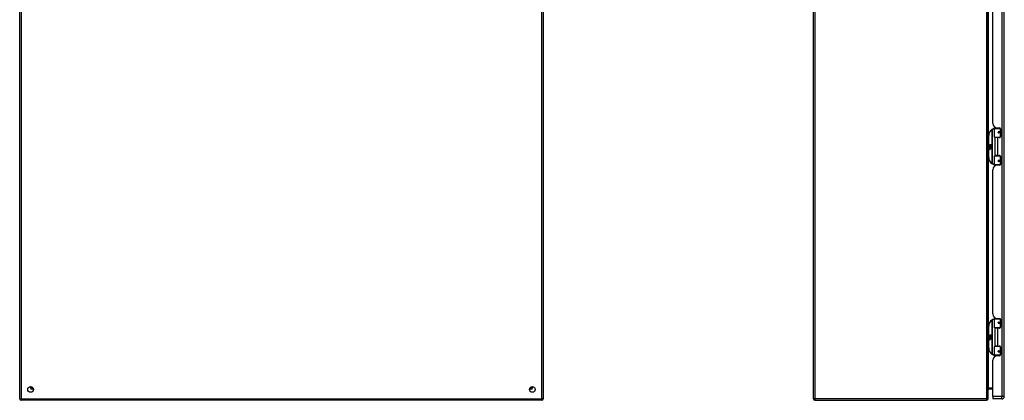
# Model space of a CAD drawing. Header units: inches. Extents: x 17 to 238, y 16 to 150.
# Tile 4 of 15: x 17 to 85, y 60 to 86. Entities that reach past the tile are written whole.
import ezdxf

# ---------------------------------------------------------------- set-up
doc = ezdxf.new("R2010")
doc.units = ezdxf.units.IN
doc.header["$MEASUREMENT"] = 0
doc.layers.add('Visible Edges(ANSI)', color=7, linetype='Continuous', lineweight=25)
doc.layers.add('Visible Tangent Edges(ANSI)', color=7, linetype='Continuous', lineweight=25)

msp = doc.modelspace()

# ---------------------------------------------------------------- linework, layer by layer
at = {"layer": 'Visible Edges(ANSI)'}
for p, q in [((16.961, 60.265), (16.961, 108.067)), ((52.961, 108.067), (52.961, 60.265)), ((71.542, 60.265), (71.542, 108.067)), ((83.542, 60.265), (83.542, 108.067)), ((84.662, 60.426), (84.662, 107.907)), ((83.862, 79.209), (83.862, 89.124)), ((52.979, 78.261), (52.979, 78.846)), ((83.997, 78.261), (83.997, 78.846)), ((84.017, 78.866), (84.347, 78.866)), ((84.122, 78.901), (84.122, 78.866)), ((84.174, 78.897), (84.34, 78.897)), ((84.248, 78.897), (84.248, 78.866)), ((84.264, 78.621), (84.265, 78.619)), ((84.269, 78.62), (84.264, 78.62)), ((84.356, 78.622), (84.269, 78.622)), ((84.269, 78.578), (84.356, 78.578)), ((84.272, 78.62), (84.272, 78.621)), ((84.272, 78.581), (84.273, 78.578)), ((84.392, 78.866), (84.347, 78.866)), ((84.356, 78.622), (84.399, 78.622)), ((84.399, 78.578), (84.356, 78.578)), ((84.391, 78.868), (84.391, 78.866)), ((84.399, 78.838), (84.399, 78.29)), ((52.963, 78.246), (52.961, 78.246)), ((83.572, 78.366), (83.572, 76.866)), ((84.351, 78.246), (84.013, 78.246)), ((84.185, 78.231), (84.017, 78.231)), ((84.017, 78.231), (84.017, 77)), ((84.089, 78.246), (84.089, 78.231)), ((84.34, 78.231), (84.185, 78.231)), ((84.28, 78.246), (84.28, 78.231)), ((84.351, 78.246), (84.378, 78.246)), ((83.612, 77.694), (83.66, 77.669)), ((83.659, 77.65), (83.612, 77.694)), ((83.627, 77.57), (83.655, 77.546)), ((83.627, 77.554), (83.627, 77.57)), ((83.646, 77.541), (83.627, 77.554)), ((83.627, 77.531), (83.646, 77.538)), ((83.627, 77.515), (83.627, 77.531)), ((83.655, 77.528), (83.627, 77.515)), ((83.627, 77.508), (83.681, 77.498)), ((83.627, 77.495), (83.627, 77.508)), ((83.649, 77.491), (83.627, 77.495)), ((83.627, 77.474), (83.661, 77.468)), ((83.627, 77.461), (83.627, 77.474)), ((83.649, 77.457), (83.627, 77.461)), ((83.627, 77.44), (83.661, 77.434)), ((83.627, 77.427), (83.627, 77.44)), ((83.661, 77.42), (83.627, 77.427)), ((83.639, 77.576), (83.63, 77.576)), ((83.644, 77.648), (83.659, 77.65)), ((83.689, 77.616), (83.644, 77.648)), ((83.646, 77.538), (83.646, 77.541)), ((83.651, 77.569), (83.651, 77.606)), ((83.655, 77.546), (83.681, 77.56)), ((83.681, 77.504), (83.655, 77.528)), ((83.66, 77.766), (83.692, 77.766)), ((83.66, 77.669), (83.66, 77.766)), ((83.66, 77.604), (83.66, 77.58)), ((83.663, 77.667), (83.693, 77.652)), ((83.692, 77.667), (83.663, 77.667)), ((83.681, 77.543), (83.663, 77.536)), ((83.663, 77.536), (83.663, 77.534)), ((83.663, 77.534), (83.681, 77.52)), ((83.667, 77.534), (83.684, 77.541)), ((83.765, 77.534), (83.667, 77.534)), ((83.672, 77.488), (83.672, 77.485)), ((83.681, 77.487), (83.672, 77.488)), ((83.674, 77.529), (83.765, 77.529)), ((83.684, 77.522), (83.674, 77.529)), ((83.677, 77.609), (83.689, 77.616)), ((83.678, 77.484), (83.684, 77.483)), ((83.681, 77.56), (83.681, 77.543)), ((83.681, 77.52), (83.681, 77.504)), ((83.681, 77.498), (83.681, 77.487)), ((83.693, 77.652), (83.683, 77.65)), ((83.683, 77.65), (83.711, 77.63)), ((83.684, 77.564), (83.764, 77.564)), ((83.684, 77.541), (83.684, 77.564)), ((83.684, 77.5), (83.684, 77.522)), ((83.765, 77.5), (83.684, 77.5)), ((83.684, 77.495), (83.765, 77.495)), ((83.684, 77.483), (83.684, 77.495)), ((83.715, 77.6), (83.685, 77.579)), ((83.765, 77.466), (83.686, 77.466)), ((83.692, 77.766), (83.692, 77.667)), ((83.697, 77.766), (83.729, 77.766)), ((83.697, 77.667), (83.697, 77.766)), ((83.729, 77.667), (83.697, 77.667)), ((83.711, 77.63), (83.765, 77.667)), ((83.764, 77.564), (83.715, 77.6)), ((83.729, 77.766), (83.729, 77.667)), ((83.733, 77.667), (83.733, 77.766)), ((83.733, 77.766), (83.765, 77.766)), ((83.765, 77.667), (83.733, 77.667)), ((83.765, 77.632), (83.739, 77.614)), ((83.739, 77.614), (83.765, 77.6)), ((83.765, 77.766), (83.765, 77.632)), ((83.765, 77.6), (83.765, 77.534)), ((83.765, 77.529), (83.765, 77.5)), ((83.765, 77.495), (83.765, 77.466)), ((52.961, 76.986), (52.963, 76.986)), ((52.979, 76.385), (52.979, 76.97)), ((83.997, 76.385), (83.997, 76.97)), ((84.013, 76.986), (84.351, 76.986)), ((84.185, 77), (84.017, 77)), ((84.089, 76.986), (84.089, 77)), ((84.185, 77), (84.34, 77)), ((84.264, 76.61), (84.265, 76.612)), ((84.264, 76.612), (84.269, 76.612)), ((84.356, 76.653), (84.269, 76.653)), ((84.269, 76.61), (84.356, 76.61)), ((84.272, 76.651), (84.273, 76.653)), ((84.272, 76.612), (84.272, 76.61)), ((84.28, 76.986), (84.28, 77)), ((84.378, 76.986), (84.351, 76.986)), ((84.356, 76.653), (84.399, 76.653)), ((84.399, 76.61), (84.356, 76.61)), ((84.399, 76.941), (84.399, 76.394)), ((83.862, 66.108), (83.862, 76.023)), ((84.347, 76.366), (84.017, 76.366)), ((84.122, 76.33), (84.122, 76.366)), ((84.34, 76.335), (84.174, 76.335)), ((84.248, 76.335), (84.248, 76.366)), ((84.347, 76.366), (84.392, 76.366)), ((84.391, 76.366), (84.391, 76.364)), ((52.979, 65.16), (52.979, 65.745)), ((83.997, 65.16), (83.997, 65.745)), ((84.017, 65.765), (84.347, 65.765)), ((84.122, 65.8), (84.122, 65.765)), ((84.174, 65.796), (84.34, 65.796)), ((84.248, 65.796), (84.248, 65.765)), ((84.392, 65.765), (84.347, 65.765)), ((84.391, 65.767), (84.391, 65.765)), ((84.399, 65.737), (84.399, 65.189)), ((52.963, 65.145), (52.961, 65.145)), ((83.572, 65.265), (83.572, 63.765)), ((84.351, 65.145), (84.013, 65.145)), ((84.185, 65.13), (84.017, 65.13)), ((84.017, 65.13), (84.017, 63.899)), ((84.089, 65.145), (84.089, 65.13)), ((84.34, 65.13), (84.185, 65.13)), ((84.264, 65.52), (84.265, 65.518)), ((84.269, 65.519), (84.264, 65.519)), ((84.356, 65.521), (84.269, 65.521)), ((84.269, 65.477), (84.356, 65.477)), ((84.272, 65.519), (84.272, 65.52)), ((84.272, 65.48), (84.273, 65.477)), ((84.28, 65.145), (84.28, 65.13)), ((84.351, 65.145), (84.378, 65.145)), ((84.356, 65.521), (84.399, 65.521)), ((84.399, 65.477), (84.356, 65.477)), ((83.612, 64.593), (83.66, 64.568)), ((83.659, 64.549), (83.612, 64.593)), ((83.627, 64.469), (83.655, 64.445)), ((83.627, 64.453), (83.627, 64.469)), ((83.646, 64.44), (83.627, 64.453)), ((83.627, 64.43), (83.646, 64.437)), ((83.627, 64.414), (83.627, 64.43)), ((83.655, 64.427), (83.627, 64.414)), ((83.627, 64.407), (83.681, 64.397)), ((83.627, 64.394), (83.627, 64.407)), ((83.649, 64.39), (83.627, 64.394)), ((83.627, 64.373), (83.661, 64.367)), ((83.627, 64.36), (83.627, 64.373)), ((83.649, 64.356), (83.627, 64.36)), ((83.627, 64.339), (83.661, 64.333)), ((83.627, 64.326), (83.627, 64.339)), ((83.661, 64.319), (83.627, 64.326)), ((83.639, 64.475), (83.63, 64.475)), ((83.644, 64.547), (83.659, 64.549)), ((83.689, 64.515), (83.644, 64.547)), ((83.646, 64.437), (83.646, 64.44)), ((83.651, 64.468), (83.651, 64.505)), ((83.655, 64.445), (83.681, 64.459)), ((83.681, 64.403), (83.655, 64.427)), ((83.66, 64.665), (83.692, 64.665)), ((83.66, 64.568), (83.66, 64.665)), ((83.66, 64.503), (83.66, 64.479)), ((83.663, 64.566), (83.693, 64.551)), ((83.692, 64.566), (83.663, 64.566)), ((83.681, 64.442), (83.663, 64.435)), ((83.663, 64.435), (83.663, 64.433)), ((83.663, 64.433), (83.681, 64.419)), ((83.667, 64.433), (83.684, 64.44)), ((83.765, 64.433), (83.667, 64.433)), ((83.672, 64.387), (83.672, 64.384)), ((83.681, 64.386), (83.672, 64.387)), ((83.674, 64.428), (83.765, 64.428)), ((83.684, 64.421), (83.674, 64.428)), ((83.677, 64.508), (83.689, 64.515)), ((83.678, 64.383), (83.684, 64.382)), ((83.681, 64.459), (83.681, 64.442)), ((83.681, 64.419), (83.681, 64.403)), ((83.681, 64.397), (83.681, 64.386)), ((83.693, 64.551), (83.683, 64.549)), ((83.683, 64.549), (83.711, 64.529)), ((83.684, 64.463), (83.764, 64.463)), ((83.684, 64.44), (83.684, 64.463)), ((83.684, 64.399), (83.684, 64.421)), ((83.765, 64.399), (83.684, 64.399)), ((83.684, 64.394), (83.765, 64.394)), ((83.684, 64.382), (83.684, 64.394)), ((83.715, 64.499), (83.685, 64.478)), ((83.765, 64.365), (83.686, 64.365)), ((83.692, 64.665), (83.692, 64.566)), ((83.697, 64.665), (83.729, 64.665)), ((83.697, 64.566), (83.697, 64.665)), ((83.729, 64.566), (83.697, 64.566)), ((83.711, 64.529), (83.765, 64.566)), ((83.764, 64.463), (83.715, 64.499)), ((83.729, 64.665), (83.729, 64.566)), ((83.733, 64.566), (83.733, 64.665)), ((83.733, 64.665), (83.765, 64.665)), ((83.765, 64.566), (83.733, 64.566)), ((83.765, 64.531), (83.739, 64.513)), ((83.739, 64.513), (83.765, 64.499)), ((83.765, 64.665), (83.765, 64.531)), ((83.765, 64.499), (83.765, 64.433)), ((83.765, 64.428), (83.765, 64.399)), ((83.765, 64.394), (83.765, 64.365)), ((52.961, 63.885), (52.963, 63.885)), ((52.979, 63.284), (52.979, 63.869)), ((83.997, 63.284), (83.997, 63.869)), ((84.013, 63.885), (84.351, 63.885)), ((84.185, 63.899), (84.017, 63.899)), ((84.089, 63.885), (84.089, 63.899)), ((84.185, 63.899), (84.34, 63.899)), ((84.28, 63.885), (84.28, 63.899)), ((84.378, 63.885), (84.351, 63.885)), ((84.399, 63.84), (84.399, 63.293)), ((84.347, 63.265), (84.017, 63.265)), ((84.122, 63.229), (84.122, 63.265)), ((84.34, 63.234), (84.174, 63.234)), ((84.248, 63.234), (84.248, 63.265)), ((84.264, 63.509), (84.265, 63.511)), ((84.264, 63.511), (84.269, 63.511)), ((84.356, 63.552), (84.269, 63.552)), ((84.269, 63.509), (84.356, 63.509)), ((84.272, 63.55), (84.273, 63.552)), ((84.272, 63.511), (84.272, 63.509)), ((84.347, 63.265), (84.392, 63.265)), ((84.356, 63.552), (84.399, 63.552)), ((84.399, 63.509), (84.356, 63.509)), ((84.391, 63.265), (84.391, 63.263)), ((83.862, 60.426), (83.862, 62.922)), ((17.827, 61.073), (17.827, 61.063)), ((17.858, 61.032), (17.867, 61.032)), ((52.054, 61.032), (52.064, 61.032)), ((52.095, 61.073), (52.095, 61.063)), ((83.573, 60.964), (83.862, 60.964)), ((83.862, 60.426), (83.862, 60.265)), ((84.501, 60.265), (83.862, 60.265)), ((52.862, 60.166), (17.06, 60.166)), ((71.641, 60.166), (83.443, 60.166))]:
    msp.add_line(p, q, dxfattribs=at)
at = {"layer": 'Visible Edges(ANSI)', "flags": 128}
for points in [[(84.004, 78.861), (84.004, 78.861), (84.004, 78.861), (84.003, 78.861), (84.003, 78.861), (84.003, 78.861), (84.003, 78.861), (84.002, 78.861), (84.002, 78.861), (84.002, 78.861), (84.002, 78.861), (84.002, 78.861), (84.001, 78.861), (84.001, 78.861), (84.001, 78.861), (84.001, 78.861), (84, 78.86), (84, 78.86), (84, 78.86), (84, 78.86), (83.999, 78.86), (83.999, 78.86), (83.999, 78.86), (83.999, 78.86), (83.998, 78.86)], [(84.269, 78.578), (84.267, 78.578), (84.264, 78.579), (84.262, 78.58), (84.259, 78.581), (84.257, 78.582), (84.255, 78.584), (84.253, 78.586), (84.251, 78.589), (84.25, 78.591), (84.249, 78.594), (84.248, 78.597), (84.248, 78.6), (84.248, 78.603), (84.249, 78.606), (84.25, 78.609), (84.251, 78.611), (84.253, 78.614), (84.255, 78.616), (84.257, 78.617), (84.259, 78.619), (84.262, 78.62), (84.264, 78.621), (84.267, 78.621), (84.269, 78.622)], [(84.316, 78.231), (84.319, 78.232), (84.321, 78.233), (84.324, 78.234), (84.327, 78.235), (84.329, 78.236), (84.332, 78.237), (84.334, 78.237), (84.337, 78.238), (84.339, 78.239), (84.342, 78.24), (84.344, 78.24), (84.347, 78.241), (84.349, 78.241), (84.352, 78.242), (84.355, 78.242), (84.357, 78.243), (84.36, 78.243), (84.362, 78.244), (84.365, 78.244), (84.368, 78.244), (84.37, 78.245), (84.373, 78.245), (84.375, 78.245), (84.378, 78.245)], [(84.269, 76.61), (84.267, 76.61), (84.264, 76.61), (84.262, 76.611), (84.259, 76.612), (84.257, 76.614), (84.255, 76.616), (84.253, 76.618), (84.251, 76.62), (84.25, 76.623), (84.249, 76.626), (84.248, 76.629), (84.248, 76.631), (84.248, 76.634), (84.249, 76.637), (84.25, 76.64), (84.251, 76.643), (84.253, 76.645), (84.255, 76.647), (84.257, 76.649), (84.259, 76.65), (84.262, 76.652), (84.264, 76.652), (84.267, 76.653), (84.269, 76.653)], [(84.378, 76.986), (84.375, 76.986), (84.373, 76.987), (84.37, 76.987), (84.368, 76.987), (84.365, 76.987), (84.362, 76.988), (84.36, 76.988), (84.357, 76.989), (84.355, 76.989), (84.352, 76.99), (84.349, 76.99), (84.347, 76.991), (84.344, 76.991), (84.342, 76.992), (84.339, 76.993), (84.337, 76.993), (84.334, 76.994), (84.332, 76.995), (84.329, 76.996), (84.327, 76.996), (84.324, 76.997), (84.321, 76.998), (84.319, 76.999), (84.316, 77)], [(83.998, 76.371), (83.999, 76.371), (83.999, 76.371), (83.999, 76.371), (83.999, 76.371), (84, 76.371), (84, 76.371), (84, 76.371), (84, 76.371), (84.001, 76.371), (84.001, 76.371), (84.001, 76.371), (84.001, 76.371), (84.002, 76.371), (84.002, 76.371), (84.002, 76.371), (84.002, 76.371), (84.002, 76.371), (84.003, 76.371), (84.003, 76.371), (84.003, 76.37), (84.003, 76.37), (84.004, 76.37), (84.004, 76.37), (84.004, 76.37)], [(84.004, 65.76), (84.004, 65.76), (84.004, 65.76), (84.003, 65.76), (84.003, 65.76), (84.003, 65.76), (84.003, 65.76), (84.002, 65.76), (84.002, 65.76), (84.002, 65.76), (84.002, 65.76), (84.002, 65.76), (84.001, 65.76), (84.001, 65.76), (84.001, 65.76), (84.001, 65.76), (84, 65.759), (84, 65.759), (84, 65.759), (84, 65.759), (83.999, 65.759), (83.999, 65.759), (83.999, 65.759), (83.999, 65.759), (83.998, 65.759)], [(84.269, 65.477), (84.267, 65.477), (84.264, 65.478), (84.262, 65.479), (84.259, 65.48), (84.257, 65.481), (84.255, 65.483), (84.253, 65.485), (84.251, 65.488), (84.25, 65.49), (84.249, 65.493), (84.248, 65.496), (84.248, 65.499), (84.248, 65.502), (84.249, 65.505), (84.25, 65.508), (84.251, 65.51), (84.253, 65.513), (84.255, 65.515), (84.257, 65.516), (84.259, 65.518), (84.262, 65.519), (84.264, 65.52), (84.267, 65.52), (84.269, 65.521)], [(84.316, 65.13), (84.319, 65.131), (84.321, 65.132), (84.324, 65.133), (84.327, 65.134), (84.329, 65.135), (84.332, 65.136), (84.334, 65.136), (84.337, 65.137), (84.339, 65.138), (84.342, 65.139), (84.344, 65.139), (84.347, 65.14), (84.349, 65.14), (84.352, 65.141), (84.355, 65.141), (84.357, 65.142), (84.36, 65.142), (84.362, 65.143), (84.365, 65.143), (84.368, 65.143), (84.37, 65.144), (84.373, 65.144), (84.375, 65.144), (84.378, 65.144)], [(84.378, 63.885), (84.375, 63.885), (84.373, 63.886), (84.37, 63.886), (84.368, 63.886), (84.365, 63.886), (84.362, 63.887), (84.36, 63.887), (84.357, 63.888), (84.355, 63.888), (84.352, 63.889), (84.349, 63.889), (84.347, 63.89), (84.344, 63.89), (84.342, 63.891), (84.339, 63.892), (84.337, 63.892), (84.334, 63.893), (84.332, 63.894), (84.329, 63.895), (84.327, 63.895), (84.324, 63.896), (84.321, 63.897), (84.319, 63.898), (84.316, 63.899)], [(83.998, 63.27), (83.999, 63.27), (83.999, 63.27), (83.999, 63.27), (83.999, 63.27), (84, 63.27), (84, 63.27), (84, 63.27), (84, 63.27), (84.001, 63.27), (84.001, 63.27), (84.001, 63.27), (84.001, 63.27), (84.002, 63.27), (84.002, 63.27), (84.002, 63.27), (84.002, 63.27), (84.002, 63.27), (84.003, 63.27), (84.003, 63.27), (84.003, 63.269), (84.003, 63.269), (84.004, 63.269), (84.004, 63.269), (84.004, 63.269)], [(84.269, 63.509), (84.267, 63.509), (84.264, 63.509), (84.262, 63.51), (84.259, 63.511), (84.257, 63.513), (84.255, 63.515), (84.253, 63.517), (84.251, 63.519), (84.25, 63.522), (84.249, 63.525), (84.248, 63.528), (84.248, 63.53), (84.248, 63.533), (84.249, 63.536), (84.25, 63.539), (84.251, 63.542), (84.253, 63.544), (84.255, 63.546), (84.257, 63.548), (84.259, 63.549), (84.262, 63.551), (84.264, 63.551), (84.267, 63.552), (84.269, 63.552)]]:
    msp.add_lwpolyline(points, dxfattribs=at)
at = {"layer": 'Visible Edges(ANSI)'}
for centre, radius in [((84.269, 78.6), 0.0197), ((84.269, 76.631), 0.0197), ((84.269, 65.499), 0.0197), ((84.269, 63.53), 0.0197), ((17.711, 60.916), 0.195), ((52.211, 60.916), 0.195)]:
    msp.add_circle(centre, radius, dxfattribs=at)
for centre, radius, start, end in [((52.959, 78.846), 0.0197, 0, 84.67529), ((84.072, 78.366), 0.5, 122.23771, 180), ((84.072, 78.366), 0.5, 98.5081, 122.23771), ((84.174, 79.209), 0.312, 180, 270), ((84.017, 78.846), 0.0197, 90, 180), ((84.269, 78.6), 0.0217, 279.14701, 90), ((84.34, 78.838), 0.0591, 0, 90), ((52.963, 78.261), 0.0157, 270, 0), ((84.013, 78.261), 0.0157, 180, 270), ((84.34, 78.29), 0.0591, 270, 0), ((83.647, 77.6), 0.0197, 86.56465, 171.56052), ((83.688, 77.594), 0.0607, 171.56052, 197.33425), ((83.667, 77.588), 0.0307, 154.67838, 202.56091), ((83.648, 77.597), 0.0096, 73.52609, 154.67838), ((83.646, 77.58), 0.0398, 44.16843, 86.56465), ((83.641, 77.445), 0.0465, 57.59924, 80), ((83.642, 77.411), 0.0465, 58.55841, 80.82565), ((83.662, 77.595), 0.0282, 246.15553, 293.84447), ((83.658, 77.588), 0.0168, 19.37968, 82.99755), ((83.664, 77.589), 0.00955, 241.45471, 321.16516), ((83.664, 77.48), 0.0123, 260, 293.55712), ((83.664, 77.446), 0.0123, 259.9922, 293.54875), ((83.667, 77.449), 0.0288, 259, 288.47479), ((83.659, 77.473), 0.0126, 6.03001, 57.59924), ((83.659, 77.44), 0.0126, 6.10268, 57.60833), ((83.666, 77.474), 0.006, 293.55712, 6.03001), ((83.666, 77.44), 0.006, 293.54875, 6.10268), ((83.667, 77.482), 0.0288, 273.6169, 286.9928), ((83.658, 77.431), 0.0246, 359.6788, 63.95078), ((83.663, 77.59), 0.0109, 321.16516, 19.37968), ((83.659, 77.464), 0.024, 359.47765, 57.41137), ((83.667, 77.583), 0.0152, 293.84447, 355.08017), ((83.653, 77.587), 0.0299, 350.40854, 44.16843), ((83.673, 77.464), 0.0101, 286.9928, 359.47765), ((83.672, 77.431), 0.0105, 288.47479, 359.6788), ((83.653, 77.587), 0.033, 347.07905, 43.17854), ((83.662, 77.466), 0.024, 358.79525, 46.5849), ((52.963, 76.97), 0.0157, 0, 90), ((84.072, 76.866), 0.5, 180, 237.76229), ((84.013, 76.97), 0.0157, 90, 180), ((84.269, 76.631), 0.0217, 270, 80.85299), ((84.34, 76.941), 0.0591, 0, 90), ((52.959, 76.385), 0.0197, 275.32471, 0), ((84.072, 76.866), 0.5, 237.76229, 261.4919), ((84.174, 76.023), 0.312, 90, 180), ((84.017, 76.385), 0.0197, 180, 270), ((84.34, 76.394), 0.0591, 270, 0), ((52.959, 65.745), 0.0197, 0, 84.67529), ((84.072, 65.265), 0.5, 122.23771, 180), ((84.072, 65.265), 0.5, 98.5081, 122.23771), ((84.174, 66.108), 0.312, 180, 270), ((84.017, 65.745), 0.0197, 90, 180), ((84.34, 65.737), 0.0591, 0, 90), ((52.963, 65.16), 0.0157, 270, 0), ((84.013, 65.16), 0.0157, 180, 270), ((84.269, 65.499), 0.0217, 279.14701, 90), ((84.34, 65.189), 0.0591, 270, 0), ((83.647, 64.499), 0.0197, 86.56465, 171.56052), ((83.688, 64.493), 0.0607, 171.56052, 197.33425), ((83.667, 64.487), 0.0307, 154.67838, 202.56091), ((83.648, 64.496), 0.0096, 73.52609, 154.67838), ((83.646, 64.479), 0.0398, 44.16843, 86.56465), ((83.641, 64.344), 0.0465, 57.59924, 80), ((83.642, 64.31), 0.0465, 58.55841, 80.82565), ((83.662, 64.494), 0.0282, 246.15553, 293.84447), ((83.658, 64.487), 0.0168, 19.37968, 82.99755), ((83.664, 64.488), 0.00955, 241.45471, 321.16516), ((83.664, 64.379), 0.0123, 260, 293.55712), ((83.664, 64.345), 0.0123, 259.9922, 293.54875), ((83.667, 64.348), 0.0288, 259, 288.47479), ((83.659, 64.372), 0.0126, 6.03001, 57.59924), ((83.659, 64.339), 0.0126, 6.10268, 57.60833), ((83.666, 64.373), 0.006, 293.55712, 6.03001), ((83.666, 64.339), 0.006, 293.54875, 6.10268), ((83.667, 64.381), 0.0288, 273.6169, 286.9928), ((83.658, 64.33), 0.0246, 359.6788, 63.95078), ((83.663, 64.489), 0.0109, 321.16516, 19.37968), ((83.659, 64.363), 0.024, 359.47765, 57.41137), ((83.667, 64.482), 0.0152, 293.84447, 355.08017), ((83.653, 64.486), 0.0299, 350.40854, 44.16843), ((83.673, 64.363), 0.0101, 286.9928, 359.47765), ((83.672, 64.33), 0.0105, 288.47479, 359.6788), ((83.653, 64.486), 0.033, 347.07905, 43.17854), ((83.662, 64.365), 0.024, 358.79525, 46.5849), ((52.963, 63.869), 0.0157, 0, 90), ((84.072, 63.765), 0.5, 180, 237.76229), ((84.013, 63.869), 0.0157, 90, 180), ((84.34, 63.84), 0.0591, 0, 90), ((52.959, 63.284), 0.0197, 275.32471, 0), ((84.072, 63.765), 0.5, 237.76229, 261.4919), ((84.174, 62.922), 0.312, 90, 180), ((84.017, 63.284), 0.0197, 180, 270), ((84.269, 63.53), 0.0217, 270, 80.85299), ((84.34, 63.293), 0.0591, 270, 0), ((17.858, 61.063), 0.031, 180, 270), ((52.064, 61.063), 0.031, 270, 0), ((83.573, 60.933), 0.031, 90, 180), ((83.43, 60.969), 0.157, 315.49383, 358.39961), ((17.06, 60.265), 0.099, 180, 270), ((52.862, 60.265), 0.099, 270, 0), ((71.641, 60.265), 0.099, 180, 270), ((83.443, 60.265), 0.099, 270, 0), ((84.501, 60.426), 0.161, 270, 0)]:
    msp.add_arc(centre, radius, start, end, dxfattribs=at)
at = {"layer": 'Visible Tangent Edges(ANSI)'}
for p, q in [((17.06, 108.067), (17.06, 60.265)), ((52.862, 60.265), (52.862, 108.067)), ((71.641, 108.067), (71.641, 60.265)), ((83.443, 108.067), (83.443, 60.265)), ((84.501, 107.907), (84.501, 60.426)), ((83.573, 78.397), (83.573, 89.935)), ((52.979, 78.846), (52.961, 78.846)), ((83.806, 78.789), (83.816, 78.772)), ((83.816, 78.772), (83.816, 76.459)), ((83.816, 78.772), (83.82, 78.772)), ((83.82, 76.459), (83.82, 78.772)), ((84.366, 78.846), (83.997, 78.846)), ((84.274, 78.631), (84.366, 78.631)), ((84.366, 78.568), (84.274, 78.568)), ((84.36, 78.893), (84.36, 78.866)), ((84.366, 78.846), (84.398, 78.846)), ((84.366, 78.846), (84.366, 78.631)), ((84.399, 78.631), (84.366, 78.631)), ((84.366, 78.568), (84.366, 78.261)), ((84.366, 78.568), (84.399, 78.568)), ((52.961, 78.261), (52.979, 78.261)), ((83.572, 78.366), (83.592, 78.366)), ((83.592, 76.866), (83.592, 78.366)), ((83.997, 78.261), (84.366, 78.261)), ((84.005, 78.248), (84.005, 76.984)), ((84.185, 78.231), (84.185, 77)), ((84.36, 78.243), (84.36, 78.235)), ((84.391, 78.261), (84.366, 78.261)), ((52.979, 76.97), (52.961, 76.97)), ((83.592, 76.866), (83.572, 76.866)), ((83.573, 65.296), (83.573, 76.834)), ((84.366, 76.97), (83.997, 76.97)), ((84.274, 76.663), (84.366, 76.663)), ((84.366, 76.6), (84.274, 76.6)), ((84.36, 76.997), (84.36, 76.988)), ((84.366, 76.97), (84.391, 76.97)), ((84.366, 76.97), (84.366, 76.663)), ((84.399, 76.663), (84.366, 76.663)), ((84.366, 76.6), (84.366, 76.385)), ((84.366, 76.6), (84.399, 76.6)), ((52.961, 76.385), (52.979, 76.385)), ((83.816, 76.459), (83.806, 76.443)), ((83.82, 76.459), (83.816, 76.459)), ((83.997, 76.385), (84.366, 76.385)), ((84.36, 76.366), (84.36, 76.338)), ((84.398, 76.385), (84.366, 76.385)), ((52.979, 65.745), (52.961, 65.745)), ((83.806, 65.688), (83.816, 65.671)), ((83.816, 65.671), (83.816, 63.358)), ((83.816, 65.671), (83.82, 65.671)), ((83.82, 63.358), (83.82, 65.671)), ((84.366, 65.745), (83.997, 65.745)), ((84.36, 65.792), (84.36, 65.765)), ((84.366, 65.745), (84.398, 65.745)), ((84.366, 65.745), (84.366, 65.53)), ((52.961, 65.16), (52.979, 65.16)), ((83.572, 65.265), (83.592, 65.265)), ((83.592, 63.765), (83.592, 65.265)), ((83.997, 65.16), (84.366, 65.16)), ((84.005, 65.147), (84.005, 63.883)), ((84.185, 65.13), (84.185, 63.899)), ((84.274, 65.53), (84.366, 65.53)), ((84.366, 65.467), (84.274, 65.467)), ((84.36, 65.142), (84.36, 65.134)), ((84.399, 65.53), (84.366, 65.53)), ((84.366, 65.467), (84.366, 65.16)), ((84.366, 65.467), (84.399, 65.467)), ((84.391, 65.16), (84.366, 65.16)), ((52.979, 63.869), (52.961, 63.869)), ((83.592, 63.765), (83.572, 63.765)), ((83.573, 60.995), (83.573, 63.733)), ((84.366, 63.869), (83.997, 63.869)), ((84.36, 63.896), (84.36, 63.887)), ((84.366, 63.869), (84.391, 63.869)), ((84.366, 63.869), (84.366, 63.562)), ((52.961, 63.284), (52.979, 63.284)), ((83.816, 63.358), (83.806, 63.342)), ((83.82, 63.358), (83.816, 63.358)), ((83.997, 63.284), (84.366, 63.284)), ((84.274, 63.562), (84.366, 63.562)), ((84.366, 63.499), (84.274, 63.499)), ((84.36, 63.265), (84.36, 63.237)), ((84.399, 63.562), (84.366, 63.562)), ((84.366, 63.499), (84.366, 63.284)), ((84.366, 63.499), (84.399, 63.499)), ((84.398, 63.284), (84.366, 63.284)), ((17.728, 61.032), (17.728, 61.11)), ((17.728, 60.933), (17.827, 61.063)), ((17.858, 61.032), (17.728, 60.933)), ((17.728, 61.032), (17.728, 60.933)), ((17.905, 60.933), (17.728, 60.933)), ((52.194, 60.933), (52.017, 60.933)), ((52.194, 60.933), (52.064, 61.032)), ((52.095, 61.063), (52.194, 60.933)), ((52.194, 61.11), (52.194, 61.032)), ((52.194, 60.933), (52.194, 61.032)), ((83.862, 60.995), (83.573, 60.995)), ((83.573, 60.964), (83.573, 60.995)), ((16.961, 60.265), (17.06, 60.265)), ((17.06, 60.265), (52.862, 60.265)), ((17.06, 60.166), (17.06, 60.265)), ((52.961, 60.265), (52.862, 60.265)), ((52.862, 60.166), (52.862, 60.265)), ((71.641, 60.265), (71.542, 60.265)), ((83.443, 60.265), (71.641, 60.265)), ((71.641, 60.265), (71.641, 60.166)), ((83.443, 60.265), (83.443, 60.166)), ((83.443, 60.265), (83.542, 60.265)), ((84.501, 60.426), (83.862, 60.426)), ((84.662, 60.426), (84.501, 60.426)), ((84.501, 60.265), (84.501, 60.426))]:
    msp.add_line(p, q, dxfattribs=at)
at = {"layer": 'Visible Tangent Edges(ANSI)', "flags": 128}
for points in [[(84.274, 78.631), (84.27, 78.631), (84.266, 78.631), (84.262, 78.629), (84.258, 78.628), (84.255, 78.625), (84.251, 78.623), (84.248, 78.62), (84.246, 78.616), (84.244, 78.612), (84.242, 78.608), (84.241, 78.604), (84.241, 78.6), (84.241, 78.596), (84.242, 78.591), (84.244, 78.587), (84.246, 78.584), (84.248, 78.58), (84.251, 78.577), (84.255, 78.574), (84.258, 78.572), (84.262, 78.571), (84.266, 78.569), (84.27, 78.569), (84.274, 78.568)], [(84.378, 78.245), (84.374, 78.245), (84.37, 78.245), (84.366, 78.245), (84.362, 78.245), (84.357, 78.244), (84.353, 78.244), (84.349, 78.244), (84.345, 78.243), (84.341, 78.243), (84.337, 78.243), (84.333, 78.242), (84.329, 78.241), (84.324, 78.241), (84.32, 78.24), (84.316, 78.24), (84.312, 78.239), (84.308, 78.238), (84.304, 78.237), (84.3, 78.237), (84.296, 78.236), (84.292, 78.235), (84.288, 78.234), (84.284, 78.233), (84.28, 78.232)], [(84.274, 76.663), (84.27, 76.663), (84.266, 76.662), (84.262, 76.661), (84.258, 76.659), (84.255, 76.657), (84.251, 76.654), (84.248, 76.651), (84.246, 76.648), (84.244, 76.644), (84.242, 76.64), (84.241, 76.636), (84.241, 76.631), (84.241, 76.627), (84.242, 76.623), (84.244, 76.619), (84.246, 76.615), (84.248, 76.612), (84.251, 76.609), (84.255, 76.606), (84.258, 76.604), (84.262, 76.602), (84.266, 76.601), (84.27, 76.6), (84.274, 76.6)], [(84.28, 76.999), (84.284, 76.998), (84.288, 76.997), (84.292, 76.997), (84.296, 76.996), (84.3, 76.995), (84.304, 76.994), (84.308, 76.993), (84.312, 76.992), (84.316, 76.992), (84.32, 76.991), (84.324, 76.99), (84.329, 76.99), (84.333, 76.989), (84.337, 76.989), (84.341, 76.988), (84.345, 76.988), (84.349, 76.988), (84.353, 76.987), (84.357, 76.987), (84.362, 76.987), (84.366, 76.986), (84.37, 76.986), (84.374, 76.986), (84.378, 76.986)], [(84.274, 65.53), (84.27, 65.53), (84.266, 65.53), (84.262, 65.528), (84.258, 65.527), (84.255, 65.524), (84.251, 65.522), (84.248, 65.519), (84.246, 65.515), (84.244, 65.511), (84.242, 65.507), (84.241, 65.503), (84.241, 65.499), (84.241, 65.495), (84.242, 65.49), (84.244, 65.486), (84.246, 65.483), (84.248, 65.479), (84.251, 65.476), (84.255, 65.473), (84.258, 65.471), (84.262, 65.47), (84.266, 65.468), (84.27, 65.468), (84.274, 65.467)], [(84.378, 65.144), (84.374, 65.144), (84.37, 65.144), (84.366, 65.144), (84.362, 65.144), (84.357, 65.143), (84.353, 65.143), (84.349, 65.143), (84.345, 65.142), (84.341, 65.142), (84.337, 65.142), (84.333, 65.141), (84.329, 65.14), (84.324, 65.14), (84.32, 65.139), (84.316, 65.139), (84.312, 65.138), (84.308, 65.137), (84.304, 65.136), (84.3, 65.136), (84.296, 65.135), (84.292, 65.134), (84.288, 65.133), (84.284, 65.132), (84.28, 65.131)], [(84.28, 63.898), (84.284, 63.897), (84.288, 63.896), (84.292, 63.896), (84.296, 63.895), (84.3, 63.894), (84.304, 63.893), (84.308, 63.892), (84.312, 63.891), (84.316, 63.891), (84.32, 63.89), (84.324, 63.889), (84.329, 63.889), (84.333, 63.888), (84.337, 63.888), (84.341, 63.887), (84.345, 63.887), (84.349, 63.887), (84.353, 63.886), (84.357, 63.886), (84.362, 63.886), (84.366, 63.885), (84.37, 63.885), (84.374, 63.885), (84.378, 63.885)], [(84.274, 63.562), (84.27, 63.562), (84.266, 63.561), (84.262, 63.56), (84.258, 63.558), (84.255, 63.556), (84.251, 63.553), (84.248, 63.55), (84.246, 63.547), (84.244, 63.543), (84.242, 63.539), (84.241, 63.535), (84.241, 63.53), (84.241, 63.526), (84.242, 63.522), (84.244, 63.518), (84.246, 63.514), (84.248, 63.511), (84.251, 63.508), (84.255, 63.505), (84.258, 63.503), (84.262, 63.501), (84.266, 63.5), (84.27, 63.499), (84.274, 63.499)]]:
    msp.add_lwpolyline(points, dxfattribs=at)
at = {"layer": 'Visible Tangent Edges(ANSI)'}
for centre, start, end in [((84.072, 78.366), 122.23771, 180), ((84.076, 78.366), 99.43485, 122.23771), ((84.072, 76.866), 180, 237.76229), ((84.076, 76.866), 237.76229, 260.56515), ((84.072, 65.265), 122.23771, 180), ((84.076, 65.265), 99.43485, 122.23771), ((84.072, 63.765), 180, 237.76229), ((84.076, 63.765), 237.76229, 260.56515)]:
    msp.add_arc(centre, 0.48, start, end, dxfattribs=at)
for centre, major_axis, ratio, start_param, end_param in [((83.816, 78.772), (-0.0105, 0.0167), 0.161367, 4.610972, 6.283185), ((84.001, 78.841), (-0.0029, 0.0195), 0.187781, 5.698095, 6.283185), ((84.269, 78.631), (0, -0.00984), 0.476565, 0, 1.570796), ((84.269, 78.568), (0, 0.00984), 0.476565, 4.712389, 6.283185), ((84.347, 78.846), (0, 0.0197), 0.965926, 4.712389, 6.283185), ((84.356, 78.631), (0, -0.00984), 0.965926, 0, 1.570796), ((84.356, 78.568), (0, 0.00984), 0.965926, 4.712389, 6.283185), ((84.351, 78.261), (0, -0.0157), 0.965926, 0, 1.570796), ((84.269, 76.663), (0, -0.00984), 0.476565, 0, 1.570796), ((84.269, 76.6), (0, 0.00984), 0.476565, 4.712389, 6.283185), ((84.351, 76.97), (0, 0.0157), 0.965926, 4.712389, 6.283185), ((84.356, 76.663), (0, -0.00984), 0.965926, 0, 1.570796), ((84.356, 76.6), (0, 0.00984), 0.965926, 4.712389, 6.283185), ((83.816, 76.459), (-0.0105, -0.0167), 0.161367, 0, 1.672214), ((84.001, 76.391), (-0.0029, -0.0195), 0.187781, 0, 0.58509), ((84.347, 76.385), (0, -0.0197), 0.965926, 0, 1.570796), ((83.816, 65.671), (-0.0105, 0.0167), 0.161367, 4.610972, 6.283185), ((84.001, 65.74), (-0.0029, 0.0195), 0.187781, 5.698095, 6.283185), ((84.347, 65.745), (0, 0.0197), 0.965926, 4.712389, 6.283185), ((84.269, 65.53), (0, -0.00984), 0.476565, 0, 1.570796), ((84.269, 65.467), (0, 0.00984), 0.476565, 4.712389, 6.283185), ((84.351, 65.16), (0, -0.0157), 0.965926, 0, 1.570796), ((84.356, 65.53), (0, -0.00984), 0.965926, 0, 1.570796), ((84.356, 65.467), (0, 0.00984), 0.965926, 4.712389, 6.283185), ((84.351, 63.869), (0, 0.0157), 0.965926, 4.712389, 6.283185), ((83.816, 63.358), (-0.0105, -0.0167), 0.161367, 0, 1.672214), ((84.001, 63.29), (-0.0029, -0.0195), 0.187781, 0, 0.58509), ((84.269, 63.562), (0, -0.00984), 0.476565, 0, 1.570796), ((84.269, 63.499), (0, 0.00984), 0.476565, 4.712389, 6.283185), ((84.347, 63.284), (0, -0.0197), 0.965926, 0, 1.570796), ((84.356, 63.562), (0, -0.00984), 0.965926, 0, 1.570796), ((84.356, 63.499), (0, 0.00984), 0.965926, 4.712389, 6.283185), ((83.573, 60.933), (0, 0.062), 0.5, 0, 1.570796)]:
    msp.add_ellipse(centre, major_axis=major_axis, ratio=ratio, start_param=start_param, end_param=end_param, dxfattribs=at)

doc.saveas('drawing.dxf')
